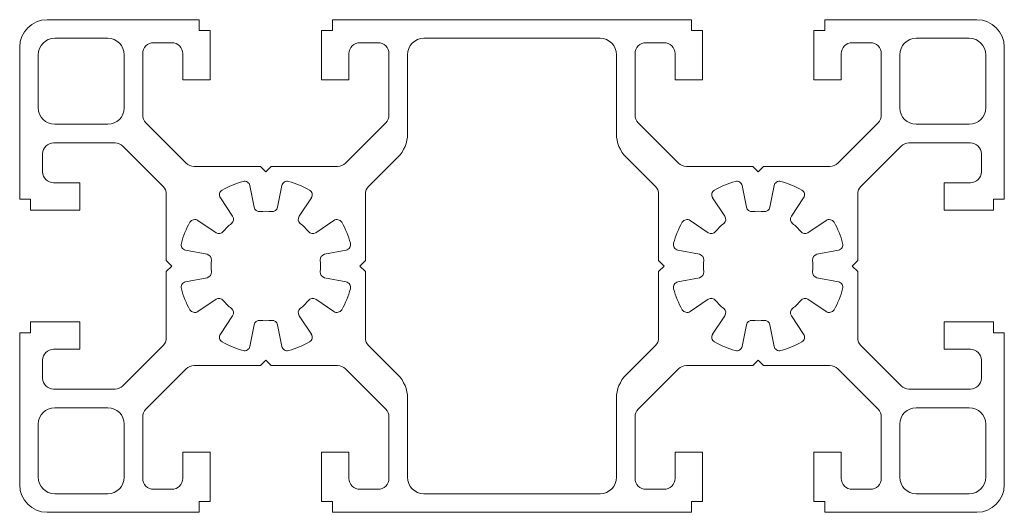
# Model space of a CAD drawing. Header units: millimetres. Extents: x -22.5 to 67.5, y -22.5 to 22.5.
import ezdxf

# ---------------------------------------------------------------- set-up
doc = ezdxf.new("R2010")
doc.units = ezdxf.units.MM

msp = doc.modelspace()

# ---------------------------------------------------------------- linework, layer by layer
at = {"color": 7, "linetype": 'Continuous', "lineweight": 15}
for p, q in [((-6.1, 22.5), (-20, 22.5)), ((-6.1, 22.5), (-6.1, 21.5)), ((38.9, 22.5), (6.1, 22.5)), ((6.1, 22.5), (6.1, 21.5)), ((38.9, 22.5), (38.9, 21.5)), ((65, 22.5), (51.1, 22.5)), ((51.1, 22.5), (51.1, 21.5)), ((-19.3, 20.8), (-14.45, 20.8)), ((-6.1, 21.5), (-5.1, 21.5)), ((-5.1, 21.5), (-5.1, 17)), ((6.1, 21.5), (5.1, 21.5)), ((5.1, 21.5), (5.1, 17)), ((14.45, 20.8), (30.55, 20.8)), ((38.9, 21.5), (39.9, 21.5)), ((39.9, 21.5), (39.9, 17)), ((51.1, 21.5), (50.1, 21.5)), ((50.1, 21.5), (50.1, 17)), ((64.3, 20.8), (59.45, 20.8)), ((-22.5, 20), (-22.5, 6.1)), ((-8.6, 20.4), (-10.25, 20.4)), ((8.6, 20.4), (10.25, 20.4)), ((36.4, 20.4), (34.75, 20.4)), ((53.6, 20.4), (55.25, 20.4)), ((67.5, 6.1), (67.5, 20)), ((-20.8, 19.3), (-20.8, 14.45)), ((-12.95, 19.3), (-12.95, 14.45)), ((-11.25, 19.4), (-11.25, 13.786)), ((-7.6, 17), (-7.6, 19.4)), ((7.6, 17), (7.6, 19.4)), ((11.25, 19.4), (11.25, 13.786)), ((12.95, 19.3), (12.95, 12.071)), ((32.05, 19.3), (32.05, 12.071)), ((33.75, 19.4), (33.75, 13.786)), ((37.4, 17), (37.4, 19.4)), ((52.6, 17), (52.6, 19.4)), ((56.25, 19.4), (56.25, 13.786)), ((57.95, 19.3), (57.95, 14.45)), ((65.8, 19.3), (65.8, 14.45)), ((-5.1, 17), (-7.6, 17)), ((5.1, 17), (7.6, 17)), ((39.9, 17), (37.4, 17)), ((50.1, 17), (52.6, 17)), ((-19.3, 12.95), (-14.45, 12.95)), ((-10.957, 13.078), (-7.272, 9.393)), ((7.272, 9.393), (10.957, 13.078)), ((34.043, 13.078), (37.728, 9.393)), ((52.272, 9.393), (55.957, 13.078)), ((64.3, 12.95), (59.45, 12.95)), ((-19.4, 11.25), (-13.786, 11.25)), ((-9.393, 7.272), (-13.078, 10.957)), ((58.078, 10.957), (54.393, 7.272)), ((58.786, 11.25), (64.4, 11.25)), ((-20.4, 8.6), (-20.4, 10.25)), ((12.071, 9.95), (9.393, 7.272)), ((32.929, 9.95), (35.607, 7.272)), ((65.4, 8.6), (65.4, 10.25)), ((-6.564, 9.1), (-0.5, 9.1)), ((0, 8.6), (-0.5, 9.1)), ((0, 8.6), (0.5, 9.1)), ((0.5, 9.1), (6.564, 9.1)), ((38.436, 9.1), (44.5, 9.1)), ((45, 8.6), (44.5, 9.1)), ((45, 8.6), (45.5, 9.1)), ((45.5, 9.1), (51.564, 9.1)), ((-17, 7.6), (-19.4, 7.6)), ((-17, 5.1), (-17, 7.6)), ((-1.069, 5.372), (-1.46, 7.34)), ((1.069, 5.372), (1.46, 7.34)), ((43.931, 5.372), (43.54, 7.34)), ((46.069, 5.372), (46.46, 7.34)), ((62, 7.6), (64.4, 7.6)), ((62, 5.1), (62, 7.6)), ((-9.1, 0.5), (-9.1, 6.564)), ((9.1, 0.5), (9.1, 6.564)), ((35.9, 0.5), (35.9, 6.564)), ((54.1, 0.5), (54.1, 6.564)), ((-22.5, 6.1), (-21.5, 6.1)), ((-21.5, 6.1), (-21.5, 5.1)), ((-3.043, 4.554), (-4.158, 6.222)), ((3.043, 4.554), (4.158, 6.222)), ((41.957, 4.554), (40.842, 6.222)), ((48.043, 4.554), (49.158, 6.222)), ((66.5, 6.1), (66.5, 5.1)), ((67.5, 6.1), (66.5, 6.1)), ((-21.5, 5.1), (-17, 5.1)), ((66.5, 5.1), (62, 5.1)), ((-4.554, 3.043), (-6.222, 4.158)), ((4.554, 3.043), (6.222, 4.158)), ((40.446, 3.043), (38.778, 4.158)), ((49.554, 3.043), (51.222, 4.158)), ((-5.372, 1.069), (-7.34, 1.46)), ((5.372, 1.069), (7.34, 1.46)), ((39.628, 1.069), (37.66, 1.46)), ((50.372, 1.069), (52.34, 1.46)), ((-8.6, 0), (-9.1, 0.5)), ((-8.6, 0), (-9.1, -0.5)), ((8.6, 0), (9.1, 0.5)), ((8.6, 0), (9.1, -0.5)), ((36.4, 0), (35.9, 0.5)), ((36.4, 0), (35.9, -0.5)), ((53.6, 0), (54.1, 0.5)), ((53.6, 0), (54.1, -0.5)), ((-9.1, -6.564), (-9.1, -0.5)), ((9.1, -6.564), (9.1, -0.5)), ((35.9, -6.564), (35.9, -0.5)), ((54.1, -6.564), (54.1, -0.5)), ((-5.372, -1.069), (-7.34, -1.46)), ((5.372, -1.069), (7.34, -1.46)), ((39.628, -1.069), (37.66, -1.46)), ((50.372, -1.069), (52.34, -1.46)), ((-4.554, -3.043), (-6.222, -4.158)), ((4.554, -3.043), (6.222, -4.158)), ((40.446, -3.043), (38.778, -4.158)), ((49.554, -3.043), (51.222, -4.158)), ((-21.5, -5.1), (-17, -5.1)), ((-21.5, -6.1), (-21.5, -5.1)), ((-17, -5.1), (-17, -7.6)), ((-3.043, -4.554), (-4.158, -6.222)), ((-1.069, -5.372), (-1.46, -7.34)), ((1.069, -5.372), (1.46, -7.34)), ((3.043, -4.554), (4.158, -6.222)), ((41.957, -4.554), (40.842, -6.222)), ((43.931, -5.372), (43.54, -7.34)), ((46.069, -5.372), (46.46, -7.34)), ((48.043, -4.554), (49.158, -6.222)), ((66.5, -5.1), (62, -5.1)), ((62, -5.1), (62, -7.6)), ((66.5, -6.1), (66.5, -5.1)), ((-22.5, -6.1), (-21.5, -6.1)), ((-22.5, -6.1), (-22.5, -20)), ((67.5, -6.1), (66.5, -6.1)), ((67.5, -6.1), (67.5, -20)), ((-17, -7.6), (-19.4, -7.6)), ((-13.078, -10.957), (-9.393, -7.272)), ((9.393, -7.272), (12.071, -9.95)), ((32.929, -9.95), (35.607, -7.272)), ((54.393, -7.272), (58.078, -10.957)), ((62, -7.6), (64.4, -7.6)), ((-20.4, -8.6), (-20.4, -10.25)), ((0, -8.6), (-0.5, -9.1)), ((0, -8.6), (0.5, -9.1)), ((45, -8.6), (44.5, -9.1)), ((45, -8.6), (45.5, -9.1)), ((65.4, -8.6), (65.4, -10.25)), ((-7.272, -9.393), (-10.957, -13.078)), ((-6.564, -9.1), (-0.5, -9.1)), ((0.5, -9.1), (6.564, -9.1)), ((10.957, -13.078), (7.272, -9.393)), ((37.728, -9.393), (34.043, -13.078)), ((38.436, -9.1), (44.5, -9.1)), ((45.5, -9.1), (51.564, -9.1)), ((55.957, -13.078), (52.272, -9.393)), ((-19.4, -11.25), (-13.786, -11.25)), ((58.786, -11.25), (64.4, -11.25)), ((12.95, -12.071), (12.95, -19.3)), ((32.05, -19.3), (32.05, -12.071)), ((-14.45, -12.95), (-19.3, -12.95)), ((64.3, -12.95), (59.45, -12.95)), ((-11.25, -13.786), (-11.25, -19.4)), ((11.25, -13.786), (11.25, -19.4)), ((33.75, -13.786), (33.75, -19.4)), ((56.25, -13.786), (56.25, -19.4)), ((-20.8, -14.45), (-20.8, -19.3)), ((-12.95, -14.45), (-12.95, -19.3)), ((57.95, -14.45), (57.95, -19.3)), ((65.8, -14.45), (65.8, -19.3)), ((-5.1, -17), (-7.6, -17)), ((-7.6, -17), (-7.6, -19.4)), ((-5.1, -21.5), (-5.1, -17)), ((5.1, -17), (7.6, -17)), ((5.1, -21.5), (5.1, -17)), ((7.6, -17), (7.6, -19.4)), ((39.9, -17), (37.4, -17)), ((37.4, -17), (37.4, -19.4)), ((39.9, -21.5), (39.9, -17)), ((50.1, -17), (52.6, -17)), ((50.1, -21.5), (50.1, -17)), ((52.6, -17), (52.6, -19.4)), ((-8.6, -20.4), (-10.25, -20.4)), ((8.6, -20.4), (10.25, -20.4)), ((36.4, -20.4), (34.75, -20.4)), ((53.6, -20.4), (55.25, -20.4)), ((-14.45, -20.8), (-19.3, -20.8)), ((-6.1, -22.5), (-6.1, -21.5)), ((-6.1, -21.5), (-5.1, -21.5)), ((6.1, -21.5), (5.1, -21.5)), ((6.1, -22.5), (6.1, -21.5)), ((14.45, -20.8), (30.55, -20.8)), ((38.9, -22.5), (38.9, -21.5)), ((38.9, -21.5), (39.9, -21.5)), ((51.1, -21.5), (50.1, -21.5)), ((51.1, -22.5), (51.1, -21.5)), ((64.3, -20.8), (59.45, -20.8)), ((-6.1, -22.5), (-20, -22.5)), ((6.1, -22.5), (38.9, -22.5)), ((65, -22.5), (51.1, -22.5))]:
    msp.add_line(p, q, dxfattribs=at)
for centre, radius, start, end in [((-20, 20), 2.5, 90, 180), ((65, 20), 2.5, 0, 90), ((-19.3, 19.3), 1.5, 90, 180), ((-14.45, 19.3), 1.5, 0, 90), ((14.45, 19.3), 1.5, 90, 180), ((30.55, 19.3), 1.5, 0, 90), ((59.45, 19.3), 1.5, 90, 180), ((64.3, 19.3), 1.5, 0, 90), ((-10.25, 19.4), 1, 90, 180), ((-8.6, 19.4), 1, 0, 90), ((8.6, 19.4), 1, 90, 180), ((10.25, 19.4), 1, 0, 90), ((34.75, 19.4), 1, 90, 180), ((36.4, 19.4), 1, 0, 90), ((53.6, 19.4), 1, 90, 180), ((55.25, 19.4), 1, 0, 90), ((-19.3, 14.45), 1.5, 180, 270), ((-14.45, 14.45), 1.5, 270, 0), ((59.45, 14.45), 1.5, 180, 270), ((64.3, 14.45), 1.5, 270, 0), ((-10.25, 13.786), 1, 180, 225), ((10.25, 13.786), 1, 315, 0), ((34.75, 13.786), 1, 180, 225), ((55.25, 13.786), 1, 315, 0), ((9.95, 12.071), 3, 315, 0), ((35.05, 12.071), 3, 180, 225), ((-19.4, 10.25), 1, 90, 180), ((-13.786, 10.25), 1, 45, 90), ((58.786, 10.25), 1, 90, 135), ((64.4, 10.25), 1, 0, 90), ((-6.564, 10.1), 1, 225, 270), ((6.564, 10.1), 1, 270, 315), ((38.436, 10.1), 1, 225, 270), ((51.564, 10.1), 1, 270, 315), ((-19.4, 8.6), 1, 180, 270), ((64.4, 8.6), 1, 270, 0), ((-10.1, 6.564), 1, 0, 45), ((0, 0), 8, 105.07255, 119.92745), ((-1.95, 7.242), 0.5, 11.25, 105.07255), ((1.95, 7.242), 0.5, 74.92745, 168.75), ((0, 0), 8, 60.07255, 74.92745), ((10.1, 6.564), 1, 135, 180), ((34.9, 6.564), 1, 0, 45), ((45, 0), 8, 105.07255, 119.92745), ((43.05, 7.242), 0.5, 11.25, 105.07255), ((46.95, 7.242), 0.5, 74.92745, 168.75), ((45, 0), 8, 60.07255, 74.92745), ((55.1, 6.564), 1, 135, 180), ((-3.742, 6.5), 0.5, 119.92745, 213.75), ((3.742, 6.5), 0.5, 326.25, 60.07255), ((41.258, 6.5), 0.5, 119.92745, 213.75), ((48.742, 6.5), 0.5, 326.25, 60.07255), ((-3.459, 4.276), 0.5, 308.96591, 33.75), ((-0.578, 5.47), 0.5, 191.25, 276.03409), ((0, 0), 5, 83.96591, 96.03409), ((0.578, 5.47), 0.5, 263.96591, 348.75), ((3.459, 4.276), 0.5, 146.25, 231.03409), ((41.541, 4.276), 0.5, 308.96591, 33.75), ((44.422, 5.47), 0.5, 191.25, 276.03409), ((45, 0), 5, 83.96591, 96.03409), ((45.578, 5.47), 0.5, 263.96591, 348.75), ((48.459, 4.276), 0.5, 146.25, 231.03409), ((0, 0), 8, 150.07255, 164.92745), ((-6.5, 3.742), 0.5, 56.25, 150.07255), ((0, 0), 5, 128.96591, 141.03409), ((0, 0), 5, 38.96591, 51.03409), ((6.5, 3.742), 0.5, 29.92745, 123.75), ((0, 0), 8, 15.07255, 29.92745), ((45, 0), 8, 150.07255, 164.92745), ((38.5, 3.742), 0.5, 56.25, 150.07255), ((45, 0), 5, 128.96591, 141.03409), ((45, 0), 5, 38.96591, 51.03409), ((51.5, 3.742), 0.5, 29.92745, 123.75), ((45, 0), 8, 15.07255, 29.92745), ((-4.276, 3.459), 0.5, 236.25, 321.03409), ((4.276, 3.459), 0.5, 218.96591, 303.75), ((40.724, 3.459), 0.5, 236.25, 321.03409), ((49.276, 3.459), 0.5, 218.96591, 303.75), ((-7.242, 1.95), 0.5, 164.92745, 258.75), ((7.242, 1.95), 0.5, 281.25, 15.07255), ((37.758, 1.95), 0.5, 164.92745, 258.75), ((52.242, 1.95), 0.5, 281.25, 15.07255), ((-5.47, 0.578), 0.5, 353.96591, 78.75), ((5.47, 0.578), 0.5, 101.25, 186.03409), ((39.53, 0.578), 0.5, 353.96591, 78.75), ((50.47, 0.578), 0.5, 101.25, 186.03409), ((0, 0), 5, 173.96591, 186.03409), ((0, 0), 5, 353.96591, 6.03409), ((45, 0), 5, 173.96591, 186.03409), ((45, 0), 5, 353.96591, 6.03409), ((-5.47, -0.578), 0.5, 281.25, 6.03409), ((5.47, -0.578), 0.5, 173.96591, 258.75), ((39.53, -0.578), 0.5, 281.25, 6.03409), ((50.47, -0.578), 0.5, 173.96591, 258.75), ((-7.242, -1.95), 0.5, 101.25, 195.07255), ((7.242, -1.95), 0.5, 344.92745, 78.75), ((37.758, -1.95), 0.5, 101.25, 195.07255), ((52.242, -1.95), 0.5, 344.92745, 78.75), ((0, 0), 8, 195.07255, 209.92745), ((0, 0), 8, 330.07255, 344.92745), ((45, 0), 8, 195.07255, 209.92745), ((45, 0), 8, 330.07255, 344.92745), ((-4.276, -3.459), 0.5, 38.96591, 123.75), ((0, 0), 5, 218.96591, 231.03409), ((0, 0), 5, 308.96591, 321.03409), ((4.276, -3.459), 0.5, 56.25, 141.03409), ((40.724, -3.459), 0.5, 38.96591, 123.75), ((45, 0), 5, 218.96591, 231.03409), ((45, 0), 5, 308.96591, 321.03409), ((49.276, -3.459), 0.5, 56.25, 141.03409), ((-6.5, -3.742), 0.5, 209.92745, 303.75), ((-3.459, -4.276), 0.5, 326.25, 51.03409), ((3.459, -4.276), 0.5, 128.96591, 213.75), ((6.5, -3.742), 0.5, 236.25, 330.07255), ((38.5, -3.742), 0.5, 209.92745, 303.75), ((41.541, -4.276), 0.5, 326.25, 51.03409), ((48.459, -4.276), 0.5, 128.96591, 213.75), ((51.5, -3.742), 0.5, 236.25, 330.07255), ((-0.578, -5.47), 0.5, 83.96591, 168.75), ((0, 0), 5, 263.96591, 276.03409), ((0.578, -5.47), 0.5, 11.25, 96.03409), ((44.422, -5.47), 0.5, 83.96591, 168.75), ((45, 0), 5, 263.96591, 276.03409), ((45.578, -5.47), 0.5, 11.25, 96.03409), ((-3.742, -6.5), 0.5, 146.25, 240.07255), ((3.742, -6.5), 0.5, 299.92745, 33.75), ((41.258, -6.5), 0.5, 146.25, 240.07255), ((48.742, -6.5), 0.5, 299.92745, 33.75), ((-10.1, -6.564), 1, 315, 0), ((0, 0), 8, 240.07255, 254.92745), ((0, 0), 8, 285.07255, 299.92745), ((10.1, -6.564), 1, 180, 225), ((34.9, -6.564), 1, 315, 0), ((45, 0), 8, 240.07255, 254.92745), ((45, 0), 8, 285.07255, 299.92745), ((55.1, -6.564), 1, 180, 225), ((-19.4, -8.6), 1, 90, 180), ((-1.95, -7.242), 0.5, 254.92745, 348.75), ((1.95, -7.242), 0.5, 191.25, 285.07255), ((43.05, -7.242), 0.5, 254.92745, 348.75), ((46.95, -7.242), 0.5, 191.25, 285.07255), ((64.4, -8.6), 1, 0, 90), ((-6.564, -10.1), 1, 90, 135), ((6.564, -10.1), 1, 45, 90), ((38.436, -10.1), 1, 90, 135), ((51.564, -10.1), 1, 45, 90), ((-19.4, -10.25), 1, 180, 270), ((9.95, -12.071), 3, 0, 45), ((35.05, -12.071), 3, 135, 180), ((64.4, -10.25), 1, 270, 0), ((-13.786, -10.25), 1, 270, 315), ((58.786, -10.25), 1, 225, 270), ((-19.3, -14.45), 1.5, 90, 180), ((-14.45, -14.45), 1.5, 0, 90), ((-10.25, -13.786), 1, 135, 180), ((10.25, -13.786), 1, 0, 45), ((34.75, -13.786), 1, 135, 180), ((55.25, -13.786), 1, 0, 45), ((59.45, -14.45), 1.5, 90, 180), ((64.3, -14.45), 1.5, 0, 90), ((-19.3, -19.3), 1.5, 180, 270), ((-14.45, -19.3), 1.5, 270, 0), ((-10.25, -19.4), 1, 180, 270), ((-8.6, -19.4), 1, 270, 0), ((8.6, -19.4), 1, 180, 270), ((10.25, -19.4), 1, 270, 0), ((14.45, -19.3), 1.5, 180, 270), ((30.55, -19.3), 1.5, 270, 0), ((34.75, -19.4), 1, 180, 270), ((36.4, -19.4), 1, 270, 0), ((53.6, -19.4), 1, 180, 270), ((55.25, -19.4), 1, 270, 0), ((59.45, -19.3), 1.5, 180, 270), ((64.3, -19.3), 1.5, 270, 0), ((-20, -20), 2.5, 180, 270), ((65, -20), 2.5, 270, 0)]:
    msp.add_arc(centre, radius, start, end, dxfattribs=at)

doc.saveas('drawing.dxf')
